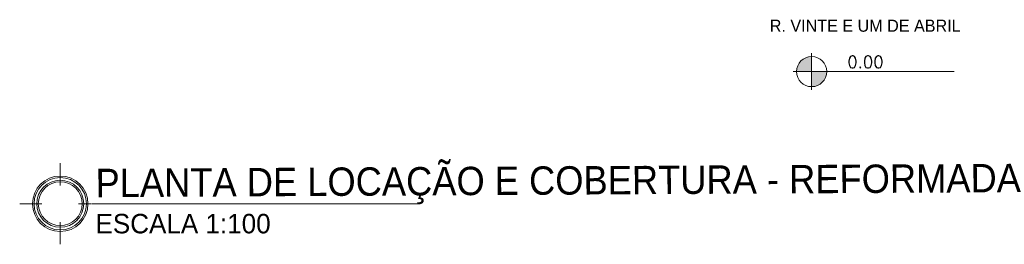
# Model space of a CAD drawing. Header units: millimetres. Extents: x 26 to 1362, y 24 to 358.
# Tile 45 of 256: x 522.28 to 529.22, y 129.63 to 131.22. Entities that reach past the tile are written whole.
import ezdxf

# ---------------------------------------------------------------- set-up
doc = ezdxf.new("R2010")
doc.units = ezdxf.units.MM
for name, color, linetype, lineweight in [('ARQ. TEXTO', 7, 'Continuous', 13), ('MB_TEXTO_0', 7, 'Continuous', 13), ('Símbolos', 7, 'Continuous', 20)]:
    doc.layers.add(name, color=color, linetype=linetype, lineweight=lineweight)
doc.styles.add('AVANT', font='txt')

# ---------------------------------------------------------------- blocks, each defined once
blk = doc.blocks.new('NÍVEL PLANTA - INDICAÇÃO')
at = {"transparency": 33554687}
h = blk.add_hatch(color=9, dxfattribs=at)
h.paths.add_polyline_path([(0.212, 0), (0.212, -0.32, 0.414214), (0.532, 0)])
h.paths.add_polyline_path([(0.212, 0), (0.212, 0.32, 0.414214), (-0.108, 0)])
for p, q in [((0.212, -0.39), (0.212, 0.39)), ((3.236, 0), (-0.178, 0))]:
    blk.add_line(p, q, dxfattribs=at)
blk.add_circle((0.212, 0), 0.32, dxfattribs=at)
blk = doc.blocks.new('NOMENCLATURA')
at = {"layer": 'Símbolos', "lineweight": 20}
for p, q in [((-0.519, 0.297), (-0.519, 0.656)), ((-0.222, 0), (-0.012, 0)), ((-0.816, 0), (-1.175, 0)), ((-0.519, -0.297), (-0.519, -0.656))]:
    blk.add_line(p, q, dxfattribs=at)
for radius in [0.449, 0.355]:
    blk.add_circle((-0.519, 0), radius, dxfattribs=at)
at = {"layer": 'Símbolos', "lineweight": 0}
for radius in [0.424, 0.38]:
    blk.add_circle((-0.519, 0), radius, dxfattribs=at)

msp = doc.modelspace()

# ---------------------------------------------------------------- linework, layer by layer
at = {"layer": 'Símbolos', "ltscale": 5}
msp.add_line((522.7901, 129.9194), (525.1022, 129.9194), dxfattribs=at)

# ---------------------------------------------------------------- block references
at = {"layer": 'ARQ. TEXTO', "transparency": 33554687, "xscale": 0.3322466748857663, "yscale": 0.3322466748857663, "zscale": 0.3322466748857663}
msp.add_blockref('NÍVEL PLANTA - INDICAÇÃO', (527.7904, 130.8514), dxfattribs=at)
at = {"layer": 'Símbolos', "ltscale": 5, "xscale": 0.4353701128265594, "yscale": 0.4353701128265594, "zscale": 0.4353701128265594}
msp.add_blockref('NOMENCLATURA', (522.7901, 129.9194), dxfattribs=at)

# ---------------------------------------------------------------- texts
at = {"layer": 'MB_TEXTO_0', "style": 'AVANT'}
msp.add_text('PLANTA DE LOCAÇÃO E COBERTURA - REFORMADA', height=0.2, rotation=0.3, dxfattribs=at).set_placement((522.8126, 129.9658))
msp.add_text('ESCALA 1:100', height=0.137273, dxfattribs=at).set_placement((522.8126, 129.7109))
at = {"layer": 'MB_TEXTO_0', "insert": (527.1294, 131.2172), "char_height": 0.085, "attachment_point": 1, "style": 'AVANT'}
msp.add_mtext_dynamic_manual_height_columns('\\pxqc;R. VINTE E UM DE ABRIL', width=2.217684, gutter_width=0.2, heights=[0], dxfattribs=at)
at = {"layer": 'MB_TEXTO_0', "insert": (528.1127, 130.9622), "char_height": 0.085, "width": 0.695641, "attachment_point": 1, "style": 'AVANT'}
msp.add_mtext('{\\Fromans|c0;0.00}', dxfattribs=at)

doc.saveas('drawing.dxf')
